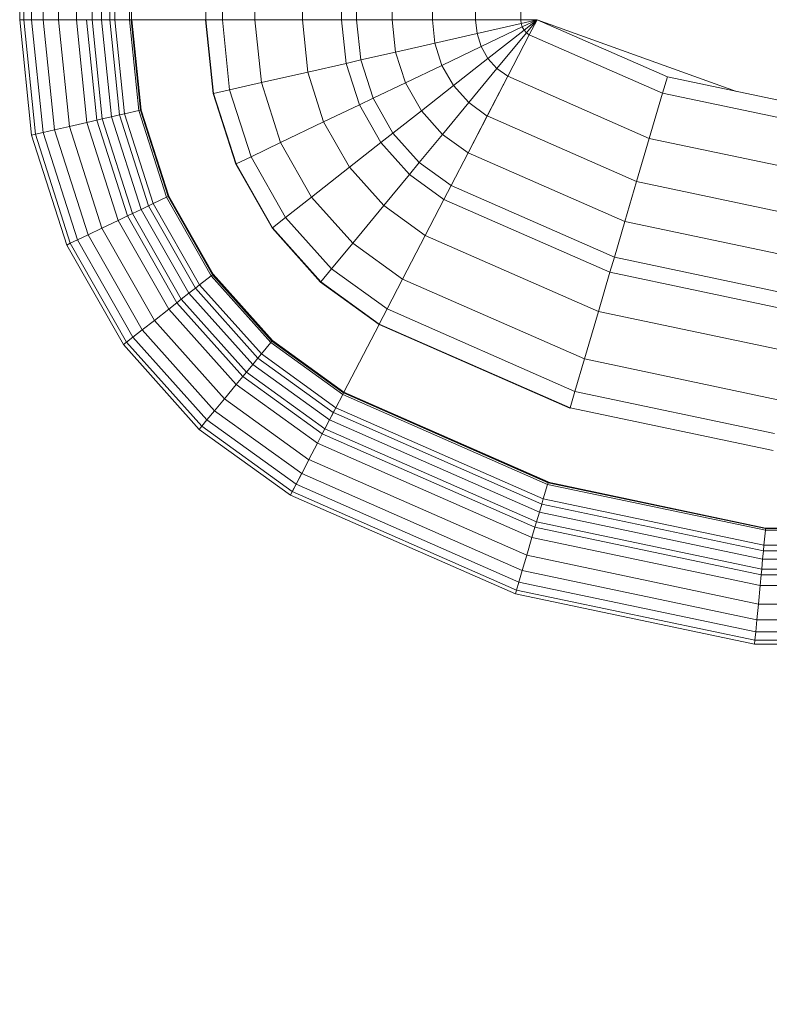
# Model space of a CAD drawing. Header units: millimetres. Extents: x -121 to 18014, y 1231 to 43166.
# Tile 44 of 49: x 15337 to 15599, y 42002 to 42347. Entities that reach past the tile are written whole.
import ezdxf

# ---------------------------------------------------------------- set-up
doc = ezdxf.new("R2010")
doc.units = ezdxf.units.MM
for name, color, linetype, lineweight in [('A-____-____-DIMS', 211, 'Continuous', 9), ('A-____-____-DIMS-50', 211, 'Continuous', 9), ('M-EQPM-____-OTLN', 50, 'Continuous', 20)]:
    doc.layers.add(name, color=color, linetype=linetype, lineweight=lineweight)
doc.styles.add('GOST Common_1', font='GOST_Common.ttf', dxfattribs={"width": 0.9, "height": 125})
doc.dimstyles.new('ADSK_Основной_2_5_мм', dxfattribs={"dimscale": 304.8, "dimtxt": 0.412449, "dimasz": 0.328084, "dimexe": 0.246063, "dimexo": 0.000807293, "dimgap": 0.049213, "dimtad": 1, "dimdec": 0, "dimlfac": 304.8, "dimdsep": 46, "dimtxsty": 'GOST Common_1', "dimblk1": 'OBLIQUE', "dimblk2": 'OBLIQUE', "dimsah": 1, "dimcen": 0.09, "dimdle": 0.246063, "dimazin": 2, "dimtfac": 1, "dimtdec": 4, "dimtix": 1, "dimtmove": 0, "dimatfit": 3, "dimfxl": 1, "dimtvp": 1, "dimtolj": 1, "dimtzin": 0, "dimlwd": 20, "dimlwe": 20, "dimarcsym": 2})

# ---------------------------------------------------------------- blocks, each defined once
blk = doc.blocks.new('Прямая форма - 83 new-608910-В_Этаж 02_Канализация')
at = {"layer": 'M-EQPM-____-OTLN', "color": 253}
for p, q in [((-299.99, -183.27), (-299.99, -229.09)), ((-298.6, -183.27), (-298.6, -229.09)), ((-295.82, -183.27), (-295.82, -229.09)), ((-291.73, -183.27), (-291.73, -229.09)), ((-286.45, -183.27), (-286.45, -229.09)), ((-280.15, -183.27), (-280.15, -229.09)), ((-274.68, -183.27), (-274.68, -229.09)), ((-271.3, -183.27), (-271.3, -229.09)), ((-268.48, -183.27), (-268.48, -229.09)), ((-266.64, -183.27), (-266.64, -229.09)), ((-261.6, -183.27), (-261.6, -229.09)), ((-260.84, -183.27), (-260.84, -229.09)), ((-234.78, -183.27), (-234.78, -229.09)), ((-229.01, -183.27), (-229.01, -229.09)), ((-217.65, -183.27), (-217.65, -229.09)), ((-201.03, -183.27), (-201.03, -229.09)), ((-187.3, -183.27), (-187.3, -229.09)), ((-182.02, -183.27), (-182.02, -229.09)), ((-169.53, -183.27), (-169.53, -229.09)), ((-155.5, -183.27), (-155.5, -229.09)), ((-140.36, -183.27), (-140.36, -229.09)), ((-124.56, -183.27), (-124.56, -229.09)), ((-298.6, -229.09), (-299.99, -229.09)), ((-298.6, -229.09), (-299.99, -229.09)), ((-299.99, -229.09), (-295.83, -269.46)), ((-299.99, -229.09), (-295.83, -269.46)), ((-295.82, -229.09), (-298.6, -229.09)), ((-295.82, -229.09), (-298.6, -229.09)), ((-298.6, -229.09), (-294.47, -269.15)), ((-298.6, -229.09), (-294.47, -269.15)), ((-291.73, -229.09), (-295.82, -229.09)), ((-291.73, -229.09), (-295.82, -229.09)), ((-295.82, -229.09), (-291.75, -268.53)), ((-295.82, -229.09), (-291.75, -268.53)), ((-286.45, -229.09), (-291.73, -229.09)), ((-286.45, -229.09), (-291.73, -229.09)), ((-291.73, -229.09), (-287.76, -267.61)), ((-291.73, -229.09), (-287.76, -267.61)), ((-280.15, -229.09), (-286.45, -229.09)), ((-280.15, -229.09), (-286.45, -229.09)), ((-286.45, -229.09), (-282.6, -266.44)), ((-286.45, -229.09), (-282.6, -266.44)), ((-276.59, -229.09), (-280.15, -229.09)), ((-276.59, -229.09), (-280.15, -229.09)), ((-280.15, -229.09), (-276.45, -265.04)), ((-280.15, -229.09), (-276.45, -265.04)), ((-274.68, -229.09), (-276.59, -229.09)), ((-274.68, -229.09), (-276.59, -229.09)), ((-276.59, -229.09), (-272.96, -264.24)), ((-276.59, -229.09), (-272.96, -264.24)), ((-271.3, -229.09), (-274.68, -229.09)), ((-271.3, -229.09), (-274.68, -229.09)), ((-274.68, -229.09), (-271.1, -263.82)), ((-274.68, -229.09), (-271.1, -263.82)), ((-268.48, -229.09), (-271.3, -229.09)), ((-268.48, -229.09), (-271.3, -229.09)), ((-271.3, -229.09), (-267.8, -263.06)), ((-271.3, -229.09), (-267.8, -263.06)), ((-266.64, -229.09), (-268.48, -229.09)), ((-266.64, -229.09), (-268.48, -229.09)), ((-268.48, -229.09), (-265.04, -262.43)), ((-268.48, -229.09), (-265.04, -262.43)), ((-261.6, -229.09), (-266.64, -229.09)), ((-261.6, -229.09), (-266.64, -229.09)), ((-266.64, -229.09), (-263.25, -262.03)), ((-266.64, -229.09), (-263.25, -262.03)), ((-260.97, -229.09), (-261.6, -229.09)), ((-261.6, -229.09), (-258.32, -260.9)), ((-261.6, -229.09), (-258.32, -260.9)), ((-260.84, -229.09), (-260.97, -229.09)), ((-260.97, -229.09), (-257.71, -260.76)), ((-260.97, -229.09), (-257.71, -260.76)), ((-234.78, -229.09), (-260.84, -229.09)), ((-260.71, -229.09), (-260.84, -229.09)), ((-260.84, -229.09), (-257.58, -260.73)), ((-260.84, -229.09), (-257.58, -260.73)), ((-234.91, -229.09), (-260.71, -229.09)), ((-260.71, -229.09), (-257.45, -260.7)), ((-260.71, -229.09), (-257.45, -260.7)), ((-234.78, -229.09), (-234.91, -229.09)), ((-234.91, -229.09), (-232.25, -254.96)), ((-234.91, -229.09), (-232.25, -254.96)), ((-229.01, -229.09), (-234.78, -229.09)), ((-229.01, -229.09), (-234.78, -229.09)), ((-234.78, -229.09), (-232.12, -254.93)), ((-234.78, -229.09), (-232.12, -254.93)), ((-217.65, -229.09), (-229.01, -229.09)), ((-217.65, -229.09), (-229.01, -229.09)), ((-229.01, -229.09), (-226.48, -253.64)), ((-229.01, -229.09), (-226.48, -253.64)), ((-201.03, -229.09), (-217.65, -229.09)), ((-201.03, -229.09), (-217.65, -229.09)), ((-217.65, -229.09), (-215.38, -251.11)), ((-217.65, -229.09), (-215.38, -251.11)), ((-187.3, -229.09), (-201.03, -229.09)), ((-187.3, -229.09), (-201.03, -229.09)), ((-201.03, -229.09), (-199.15, -247.41)), ((-201.03, -229.09), (-199.15, -247.41)), ((-182.02, -229.09), (-187.3, -229.09)), ((-182.02, -229.09), (-187.3, -229.09)), ((-187.3, -229.09), (-185.73, -244.35)), ((-187.3, -229.09), (-185.73, -244.35)), ((-169.53, -229.09), (-182.02, -229.09)), ((-169.53, -229.09), (-182.02, -229.09)), ((-182.02, -229.09), (-180.56, -243.17)), ((-182.02, -229.09), (-180.56, -243.17)), ((-155.5, -229.09), (-169.53, -229.09)), ((-155.5, -229.09), (-169.53, -229.09)), ((-169.53, -229.09), (-168.36, -240.39)), ((-169.53, -229.09), (-168.36, -240.39)), ((-140.36, -229.09), (-155.5, -229.09)), ((-140.36, -229.09), (-155.5, -229.09)), ((-155.5, -229.09), (-154.66, -237.26)), ((-155.5, -229.09), (-154.66, -237.26)), ((-124.56, -229.09), (-140.36, -229.09)), ((-124.56, -229.09), (-140.36, -229.09)), ((-140.36, -229.09), (-139.86, -233.89)), ((-140.36, -229.09), (-139.86, -233.89)), ((-124.43, -230.37), (-139.86, -233.89)), ((-124.43, -230.37), (-139.86, -233.89)), ((-118.83, -229.09), (-124.56, -229.09)), ((-118.83, -229.09), (-124.56, -229.09)), ((-124.56, -229.09), (-124.43, -230.37)), ((-124.56, -229.09), (-124.43, -230.37)), ((-118.83, -229.09), (-124.43, -230.37)), ((-118.83, -229.09), (-124.43, -230.37)), ((-124.43, -230.37), (-124.04, -231.59)), ((-124.43, -230.37), (-124.04, -231.59)), ((-118.83, -229.09), (-124.04, -231.59)), ((-118.83, -229.09), (-124.04, -231.59)), ((-118.83, -229.09), (-123.41, -232.69)), ((-118.83, -229.09), (-123.41, -232.69)), ((-118.83, -229.09), (-122.57, -233.63)), ((-118.83, -229.09), (-122.57, -233.63)), ((-118.85, -229.09), (-121.57, -234.34)), ((-118.83, -229.09), (-121.56, -234.36)), ((-118.83, -229.07), (-73.23, -249.09)), ((-49.02, -254.19), (-118.83, -229.09)), ((-139.86, -233.89), (-154.66, -237.26)), ((-139.86, -233.89), (-154.66, -237.26)), ((-139.86, -233.89), (-138.4, -238.46)), ((-139.86, -233.89), (-138.4, -238.46)), ((-124.04, -231.59), (-138.4, -238.46)), ((-124.04, -231.59), (-138.4, -238.46)), ((-123.41, -232.69), (-136.04, -242.61)), ((-123.41, -232.69), (-136.04, -242.61)), ((-122.57, -233.63), (-132.89, -246.14)), ((-122.57, -233.63), (-132.89, -246.14)), ((-121.57, -234.34), (-129.11, -248.85)), ((-121.56, -234.36), (-129.09, -248.88)), ((-124.04, -231.59), (-123.41, -232.69)), ((-124.04, -231.59), (-123.41, -232.69)), ((-123.41, -232.69), (-122.57, -233.63)), ((-123.41, -232.69), (-122.57, -233.63)), ((-122.57, -233.63), (-121.56, -234.36)), ((-122.57, -233.63), (-121.56, -234.36)), ((-121.57, -234.34), (-74.91, -254.82)), ((-121.57, -234.34), (-74.91, -254.82)), ((-154.66, -237.26), (-168.36, -240.39)), ((-154.66, -237.26), (-168.36, -240.39)), ((-154.66, -237.26), (-152.17, -245.06)), ((-154.66, -237.26), (-152.17, -245.06)), ((-168.36, -240.39), (-180.56, -243.17)), ((-168.36, -240.39), (-180.56, -243.17)), ((-168.36, -240.39), (-164.92, -251.17)), ((-168.36, -240.39), (-164.92, -251.17)), ((-138.4, -238.46), (-152.17, -245.06)), ((-138.4, -238.46), (-152.17, -245.06)), ((-138.4, -238.46), (-136.04, -242.61)), ((-138.4, -238.46), (-136.04, -242.61)), ((-185.73, -244.35), (-199.15, -247.41)), ((-185.73, -244.35), (-199.15, -247.41)), ((-180.56, -243.17), (-185.73, -244.35)), ((-180.56, -243.17), (-185.73, -244.35)), ((-185.73, -244.35), (-181.08, -258.9)), ((-185.73, -244.35), (-181.08, -258.9)), ((-180.56, -243.17), (-176.28, -256.6)), ((-180.56, -243.17), (-176.28, -256.6)), ((-136.04, -242.61), (-148.15, -252.12)), ((-136.04, -242.61), (-148.15, -252.12)), ((-136.04, -242.61), (-132.89, -246.14)), ((-136.04, -242.61), (-132.89, -246.14)), ((-199.15, -247.41), (-215.38, -251.11)), ((-199.15, -247.41), (-215.38, -251.11)), ((-199.15, -247.41), (-193.57, -264.88)), ((-199.15, -247.41), (-193.57, -264.88)), ((-152.17, -245.06), (-164.92, -251.17)), ((-152.17, -245.06), (-164.92, -251.17)), ((-152.17, -245.06), (-148.15, -252.12)), ((-152.17, -245.06), (-148.15, -252.12)), ((-132.89, -246.14), (-142.78, -258.12)), ((-132.89, -246.14), (-142.78, -258.12)), ((-132.89, -246.14), (-129.09, -248.88)), ((-132.89, -246.14), (-129.09, -248.88)), ((-215.38, -251.11), (-226.48, -253.64)), ((-215.38, -251.11), (-226.48, -253.64)), ((-215.38, -251.11), (-208.67, -272.12)), ((-215.38, -251.11), (-208.67, -272.12)), ((-164.92, -251.17), (-176.28, -256.6)), ((-164.92, -251.17), (-176.28, -256.6)), ((-164.92, -251.17), (-159.36, -260.93)), ((-164.92, -251.17), (-159.36, -260.93)), ((-129.11, -248.85), (-136.33, -262.77)), ((-129.09, -248.88), (-136.31, -262.79)), ((-129.11, -248.85), (-79.55, -270.61)), ((-129.11, -248.85), (-79.55, -270.61)), ((-73.23, -249.09), (-74.91, -254.82)), ((-73.23, -249.09), (-74.91, -254.82)), ((-73.23, -249.09), (-24.73, -259.3)), ((-232.12, -254.93), (-232.25, -254.96)), ((-232.12, -254.93), (-232.25, -254.96)), ((-232.25, -254.96), (-224.37, -279.63)), ((-232.25, -254.96), (-224.37, -279.63)), ((-226.48, -253.64), (-232.12, -254.93)), ((-226.48, -253.64), (-232.12, -254.93)), ((-232.12, -254.93), (-224.25, -279.58)), ((-232.12, -254.93), (-224.25, -279.58)), ((-226.48, -253.64), (-219, -277.06)), ((-226.48, -253.64), (-219, -277.06)), ((-148.15, -252.12), (-159.36, -260.93)), ((-148.15, -252.12), (-159.36, -260.93)), ((-148.15, -252.12), (-142.78, -258.12)), ((-148.15, -252.12), (-142.78, -258.12)), ((-74.91, -254.82), (-79.55, -270.61)), ((-74.91, -254.82), (-79.55, -270.61)), ((-74.91, -254.82), (-25.3, -265.27)), ((-74.91, -254.82), (-25.3, -265.27)), ((-176.28, -256.6), (-181.08, -258.9)), ((-176.28, -256.6), (-181.08, -258.9)), ((-176.28, -256.6), (-169.35, -268.77)), ((-176.28, -256.6), (-169.35, -268.77)), ((-142.78, -258.12), (-151.94, -269.23)), ((-142.78, -258.12), (-151.94, -269.23)), ((-142.78, -258.12), (-136.31, -262.79)), ((-142.78, -258.12), (-136.31, -262.79)), ((-258.32, -260.9), (-263.25, -262.03)), ((-258.32, -260.9), (-263.25, -262.03)), ((-257.71, -260.76), (-258.32, -260.9)), ((-257.71, -260.76), (-258.32, -260.9)), ((-258.32, -260.9), (-248.63, -291.25)), ((-258.32, -260.9), (-248.63, -291.25)), ((-257.58, -260.73), (-257.71, -260.76)), ((-257.58, -260.73), (-257.71, -260.76)), ((-257.71, -260.76), (-248.06, -290.98)), ((-257.71, -260.76), (-248.06, -290.98)), ((-257.45, -260.7), (-257.58, -260.73)), ((-257.45, -260.7), (-257.58, -260.73)), ((-257.58, -260.73), (-247.94, -290.92)), ((-257.58, -260.73), (-247.94, -290.92)), ((-257.45, -260.7), (-247.82, -290.86)), ((-257.45, -260.7), (-247.82, -290.86)), ((-181.08, -258.9), (-193.57, -264.88)), ((-181.08, -258.9), (-193.57, -264.88)), ((-181.08, -258.9), (-173.57, -272.09)), ((-181.08, -258.9), (-173.57, -272.09)), ((-159.36, -260.93), (-169.35, -268.77)), ((-159.36, -260.93), (-169.35, -268.77)), ((-159.36, -260.93), (-151.94, -269.23)), ((-159.36, -260.93), (-151.94, -269.23)), ((-276.45, -265.04), (-282.6, -266.44)), ((-276.45, -265.04), (-282.6, -266.44)), ((-272.96, -264.24), (-276.45, -265.04)), ((-272.96, -264.24), (-276.45, -265.04)), ((-276.45, -265.04), (-265.5, -299.33)), ((-276.45, -265.04), (-265.5, -299.33)), ((-271.1, -263.82), (-272.96, -264.24)), ((-271.1, -263.82), (-272.96, -264.24)), ((-272.96, -264.24), (-262.26, -297.78)), ((-272.96, -264.24), (-262.26, -297.78)), ((-267.8, -263.06), (-271.1, -263.82)), ((-267.8, -263.06), (-271.1, -263.82)), ((-271.1, -263.82), (-260.52, -296.94)), ((-271.1, -263.82), (-260.52, -296.94)), ((-265.04, -262.43), (-267.8, -263.06)), ((-265.04, -262.43), (-267.8, -263.06)), ((-267.8, -263.06), (-257.45, -295.47)), ((-267.8, -263.06), (-257.45, -295.47)), ((-263.25, -262.03), (-265.04, -262.43)), ((-263.25, -262.03), (-265.04, -262.43)), ((-265.04, -262.43), (-254.88, -294.24)), ((-265.04, -262.43), (-254.88, -294.24)), ((-263.25, -262.03), (-253.22, -293.45)), ((-263.25, -262.03), (-253.22, -293.45)), ((-193.57, -264.88), (-208.67, -272.12)), ((-193.57, -264.88), (-208.67, -272.12)), ((-193.57, -264.88), (-184.55, -280.71)), ((-193.57, -264.88), (-184.55, -280.71)), ((-136.33, -262.77), (-143.01, -275.66)), ((-136.31, -262.79), (-143, -275.69)), ((-136.33, -262.77), (-84, -285.74)), ((-136.33, -262.77), (-84, -285.74)), ((-291.75, -268.53), (-294.47, -269.15)), ((-291.75, -268.53), (-294.47, -269.15)), ((-287.76, -267.61), (-291.75, -268.53)), ((-287.76, -267.61), (-291.75, -268.53)), ((-291.75, -268.53), (-279.74, -306.15)), ((-291.75, -268.53), (-279.74, -306.15)), ((-282.6, -266.44), (-287.76, -267.61)), ((-282.6, -266.44), (-287.76, -267.61)), ((-287.76, -267.61), (-276.02, -304.37)), ((-287.76, -267.61), (-276.02, -304.37)), ((-282.6, -266.44), (-271.23, -302.07)), ((-282.6, -266.44), (-271.23, -302.07)), ((-169.35, -268.77), (-173.57, -272.09)), ((-169.35, -268.77), (-173.57, -272.09)), ((-169.35, -268.77), (-160.1, -279.12)), ((-169.35, -268.77), (-160.1, -279.12)), ((-294.47, -269.15), (-295.83, -269.46)), ((-294.47, -269.15), (-295.83, -269.46)), ((-295.83, -269.46), (-283.54, -307.97)), ((-295.83, -269.46), (-283.54, -307.97)), ((-294.47, -269.15), (-282.27, -307.36)), ((-294.47, -269.15), (-282.27, -307.36)), ((-208.67, -272.12), (-219, -277.06)), ((-208.67, -272.12), (-219, -277.06)), ((-208.67, -272.12), (-197.84, -291.15)), ((-208.67, -272.12), (-197.84, -291.15)), ((-173.57, -272.09), (-184.55, -280.71)), ((-173.57, -272.09), (-184.55, -280.71)), ((-173.57, -272.09), (-163.55, -283.3)), ((-173.57, -272.09), (-163.55, -283.3)), ((-151.94, -269.23), (-160.1, -279.12)), ((-151.94, -269.23), (-160.1, -279.12)), ((-151.94, -269.23), (-143, -275.69)), ((-151.94, -269.23), (-143, -275.69)), ((-79.55, -270.61), (-84, -285.74)), ((-79.55, -270.61), (-84, -285.74)), ((-79.55, -270.61), (-26.87, -281.7)), ((-79.55, -270.61), (-26.87, -281.7)), ((-143.01, -275.66), (-148.97, -287.14)), ((-143, -275.69), (-148.95, -287.16)), ((-143.01, -275.66), (-88.13, -299.76)), ((-143.01, -275.66), (-88.13, -299.76)), ((-219, -277.06), (-224.25, -279.58)), ((-219, -277.06), (-224.25, -279.58)), ((-219, -277.06), (-206.92, -298.28)), ((-219, -277.06), (-206.92, -298.28)), ((-160.1, -279.12), (-163.55, -283.3)), ((-160.1, -279.12), (-163.55, -283.3)), ((-160.1, -279.12), (-148.95, -287.16)), ((-160.1, -279.12), (-148.95, -287.16)), ((-224.25, -279.58), (-224.37, -279.63)), ((-224.25, -279.58), (-224.37, -279.63)), ((-224.37, -279.63), (-211.64, -301.99)), ((-224.37, -279.63), (-211.64, -301.99)), ((-224.25, -279.58), (-211.54, -301.9)), ((-224.25, -279.58), (-211.54, -301.9)), ((-184.55, -280.71), (-197.84, -291.15)), ((-184.55, -280.71), (-197.84, -291.15)), ((-184.55, -280.71), (-172.52, -294.17)), ((-184.55, -280.71), (-172.52, -294.17)), ((-163.55, -283.3), (-172.52, -294.17)), ((-163.55, -283.3), (-172.52, -294.17)), ((-163.55, -283.3), (-151.47, -292.02)), ((-163.55, -283.3), (-151.47, -292.02)), ((-84, -285.74), (-88.13, -299.76)), ((-84, -285.74), (-88.13, -299.76)), ((-84, -285.74), (-28.37, -297.46)), ((-84, -285.74), (-28.37, -297.46)), ((-148.97, -287.14), (-151.49, -291.99)), ((-148.95, -287.16), (-151.47, -292.02)), ((-148.97, -287.14), (-91.79, -312.24)), ((-148.97, -287.14), (-91.79, -312.24)), ((-248.63, -291.25), (-253.22, -293.45)), ((-248.63, -291.25), (-253.22, -293.45)), ((-248.06, -290.98), (-248.63, -291.25)), ((-248.06, -290.98), (-248.63, -291.25)), ((-248.63, -291.25), (-232.98, -318.74)), ((-248.63, -291.25), (-232.98, -318.74)), ((-247.94, -290.92), (-248.06, -290.98)), ((-247.94, -290.92), (-248.06, -290.98)), ((-248.06, -290.98), (-232.48, -318.35)), ((-248.06, -290.98), (-232.48, -318.35)), ((-247.82, -290.86), (-247.94, -290.92)), ((-247.82, -290.86), (-247.94, -290.92)), ((-247.94, -290.92), (-232.37, -318.27)), ((-247.94, -290.92), (-232.37, -318.27)), ((-247.82, -290.86), (-232.27, -318.19)), ((-247.82, -290.86), (-232.27, -318.19)), ((-197.84, -291.15), (-206.92, -298.28)), ((-197.84, -291.15), (-206.92, -298.28)), ((-197.84, -291.15), (-183.37, -307.32)), ((-197.84, -291.15), (-183.37, -307.32)), ((-151.49, -291.99), (-158.03, -304.61)), ((-151.47, -292.02), (-158.02, -304.64)), ((-151.49, -291.99), (-93.35, -317.52)), ((-151.49, -291.99), (-93.35, -317.52)), ((-257.45, -295.47), (-260.52, -296.94)), ((-257.45, -295.47), (-260.52, -296.94)), ((-254.88, -294.24), (-257.45, -295.47)), ((-254.88, -294.24), (-257.45, -295.47)), ((-257.45, -295.47), (-240.73, -324.84)), ((-257.45, -295.47), (-240.73, -324.84)), ((-253.22, -293.45), (-254.88, -294.24)), ((-253.22, -293.45), (-254.88, -294.24)), ((-254.88, -294.24), (-238.47, -323.06)), ((-254.88, -294.24), (-238.47, -323.06)), ((-253.22, -293.45), (-237.01, -321.91)), ((-253.22, -293.45), (-237.01, -321.91)), ((-172.52, -294.17), (-183.37, -307.32)), ((-172.52, -294.17), (-183.37, -307.32)), ((-172.52, -294.17), (-158.02, -304.64)), ((-172.52, -294.17), (-158.02, -304.64)), ((-265.5, -299.33), (-271.23, -302.07)), ((-265.5, -299.33), (-271.23, -302.07)), ((-262.26, -297.78), (-265.5, -299.33)), ((-262.26, -297.78), (-265.5, -299.33)), ((-265.5, -299.33), (-247.81, -330.39)), ((-265.5, -299.33), (-247.81, -330.39)), ((-260.52, -296.94), (-262.26, -297.78)), ((-260.52, -296.94), (-262.26, -297.78)), ((-262.26, -297.78), (-244.96, -328.16)), ((-262.26, -297.78), (-244.96, -328.16)), ((-260.52, -296.94), (-243.43, -326.96)), ((-260.52, -296.94), (-243.43, -326.96)), ((-206.92, -298.28), (-211.54, -301.9)), ((-206.92, -298.28), (-211.54, -301.9)), ((-206.92, -298.28), (-190.79, -316.32)), ((-206.92, -298.28), (-190.79, -316.32)), ((-88.13, -299.76), (-91.79, -312.24)), ((-88.13, -299.76), (-91.79, -312.24)), ((-88.13, -299.76), (-29.77, -312.05)), ((-88.13, -299.76), (-29.77, -312.05)), ((-271.23, -302.07), (-276.02, -304.37)), ((-271.23, -302.07), (-276.02, -304.37)), ((-271.23, -302.07), (-252.85, -334.35)), ((-271.23, -302.07), (-252.85, -334.35)), ((-211.54, -301.9), (-211.64, -301.99)), ((-211.54, -301.9), (-211.64, -301.99)), ((-211.64, -301.99), (-194.65, -320.99)), ((-211.64, -301.99), (-194.65, -320.99)), ((-211.54, -301.9), (-194.56, -320.89)), ((-211.54, -301.9), (-194.56, -320.89)), ((-279.74, -306.15), (-282.27, -307.36)), ((-279.74, -306.15), (-282.27, -307.36)), ((-276.02, -304.37), (-279.74, -306.15)), ((-276.02, -304.37), (-279.74, -306.15)), ((-279.74, -306.15), (-260.34, -340.23)), ((-279.74, -306.15), (-260.34, -340.23)), ((-276.02, -304.37), (-257.07, -337.66)), ((-276.02, -304.37), (-257.07, -337.66)), ((-158.03, -304.61), (-165.96, -319.88)), ((-158.02, -304.64), (-165.94, -319.91)), ((-158.03, -304.61), (-97.38, -331.24)), ((-158.03, -304.61), (-97.38, -331.24)), ((-282.27, -307.36), (-283.54, -307.97)), ((-282.27, -307.36), (-283.54, -307.97)), ((-283.54, -307.97), (-263.67, -342.85)), ((-283.54, -307.97), (-263.67, -342.85)), ((-282.27, -307.36), (-262.56, -341.98)), ((-282.27, -307.36), (-262.56, -341.98)), ((-183.37, -307.32), (-190.79, -316.32)), ((-183.37, -307.32), (-190.79, -316.32)), ((-183.37, -307.32), (-165.94, -319.91)), ((-183.37, -307.32), (-165.94, -319.91)), ((-91.79, -312.24), (-93.35, -317.52)), ((-91.79, -312.24), (-93.35, -317.52)), ((-91.79, -312.24), (-31.01, -325.04)), ((-91.79, -312.24), (-31.01, -325.04)), ((-190.79, -316.32), (-194.56, -320.89)), ((-190.79, -316.32), (-194.56, -320.89)), ((-190.79, -316.32), (-171.36, -330.35)), ((-190.79, -316.32), (-171.36, -330.35)), ((-232.98, -318.74), (-237.01, -321.91)), ((-232.98, -318.74), (-237.01, -321.91)), ((-232.48, -318.35), (-232.98, -318.74)), ((-232.48, -318.35), (-232.98, -318.74)), ((-232.98, -318.74), (-212.08, -342.12)), ((-232.98, -318.74), (-212.08, -342.12)), ((-232.37, -318.27), (-232.48, -318.35)), ((-232.37, -318.27), (-232.48, -318.35)), ((-232.48, -318.35), (-211.67, -341.62)), ((-232.48, -318.35), (-211.67, -341.62)), ((-232.27, -318.19), (-232.37, -318.27)), ((-232.27, -318.19), (-232.37, -318.27)), ((-232.37, -318.27), (-211.59, -341.52)), ((-232.37, -318.27), (-211.59, -341.52)), ((-232.27, -318.19), (-211.5, -341.42)), ((-232.27, -318.19), (-211.5, -341.42)), ((-165.96, -319.88), (-171.37, -330.33)), ((-165.94, -319.91), (-171.36, -330.35)), ((-165.96, -319.88), (-102.26, -347.85)), ((-165.96, -319.88), (-102.26, -347.85)), ((-93.35, -317.52), (-97.38, -331.24)), ((-93.35, -317.52), (-97.38, -331.24)), ((-93.35, -317.52), (-31.53, -330.54)), ((-93.35, -317.52), (-31.53, -330.54)), ((-238.47, -323.06), (-240.73, -324.84)), ((-238.47, -323.06), (-240.73, -324.84)), ((-237.01, -321.91), (-238.47, -323.06)), ((-237.01, -321.91), (-238.47, -323.06)), ((-238.47, -323.06), (-216.57, -347.56)), ((-238.47, -323.06), (-216.57, -347.56)), ((-237.01, -321.91), (-215.37, -346.11)), ((-237.01, -321.91), (-215.37, -346.11)), ((-194.56, -320.89), (-194.65, -320.99)), ((-194.56, -320.89), (-194.65, -320.99)), ((-194.65, -320.99), (-174.17, -335.77)), ((-194.65, -320.99), (-174.17, -335.77)), ((-194.56, -320.89), (-174.11, -335.65)), ((-194.56, -320.89), (-174.11, -335.65)), ((-243.43, -326.96), (-244.96, -328.16)), ((-243.43, -326.96), (-244.96, -328.16)), ((-240.73, -324.84), (-243.43, -326.96)), ((-240.73, -324.84), (-243.43, -326.96)), ((-243.43, -326.96), (-220.62, -352.47)), ((-243.43, -326.96), (-220.62, -352.47)), ((-240.73, -324.84), (-218.42, -349.8)), ((-240.73, -324.84), (-218.42, -349.8)), ((-247.81, -330.39), (-252.85, -334.35)), ((-247.81, -330.39), (-252.85, -334.35)), ((-244.96, -328.16), (-247.81, -330.39)), ((-244.96, -328.16), (-247.81, -330.39)), ((-247.81, -330.39), (-224.2, -356.81)), ((-247.81, -330.39), (-224.2, -356.81)), ((-244.96, -328.16), (-221.87, -353.98)), ((-244.96, -328.16), (-221.87, -353.98)), ((-171.37, -330.33), (-174.12, -335.63)), ((-171.37, -330.33), (-105.6, -359.2)), ((-171.37, -330.33), (-105.6, -359.2)), ((-252.85, -334.35), (-257.07, -337.66)), ((-252.85, -334.35), (-257.07, -337.66)), ((-252.85, -334.35), (-228.31, -361.79)), ((-252.85, -334.35), (-228.31, -361.79)), ((-97.38, -331.24), (-102.26, -347.85)), ((-97.38, -331.24), (-102.26, -347.85)), ((-97.38, -331.24), (-32.89, -344.83)), ((-97.38, -331.24), (-32.89, -344.83)), ((-257.07, -337.66), (-260.34, -340.23)), ((-257.07, -337.66), (-260.34, -340.23)), ((-257.07, -337.66), (-231.76, -365.97)), ((-257.07, -337.66), (-231.76, -365.97)), ((-174.19, -335.75), (-186.5, -359.48)), ((-174.17, -335.77), (-186.47, -359.48)), ((-174.12, -335.63), (-174.19, -335.75)), ((-174.19, -335.75), (-107.33, -365.1)), ((-174.19, -335.75), (-107.33, -365.1)), ((-174.11, -335.65), (-174.17, -335.77)), ((-174.12, -335.63), (-107.3, -364.97)), ((-174.12, -335.63), (-107.3, -364.97)), ((-260.34, -340.23), (-262.56, -341.98)), ((-260.34, -340.23), (-262.56, -341.98)), ((-260.34, -340.23), (-234.43, -369.21)), ((-260.34, -340.23), (-234.43, -369.21)), ((-262.56, -341.98), (-263.67, -342.85)), ((-262.56, -341.98), (-263.67, -342.85)), ((-263.67, -342.85), (-237.16, -372.51)), ((-263.67, -342.85), (-237.16, -372.51)), ((-262.56, -341.98), (-236.25, -371.41)), ((-262.56, -341.98), (-236.25, -371.41)), ((-212.08, -342.12), (-215.37, -346.11)), ((-212.08, -342.12), (-215.37, -346.11)), ((-211.67, -341.62), (-212.08, -342.12)), ((-211.67, -341.62), (-212.08, -342.12)), ((-212.08, -342.12), (-186.91, -360.29)), ((-212.08, -342.12), (-186.91, -360.29)), ((-211.59, -341.52), (-211.67, -341.62)), ((-211.59, -341.52), (-211.67, -341.62)), ((-211.67, -341.62), (-186.62, -359.7)), ((-211.67, -341.62), (-186.62, -359.7)), ((-211.5, -341.42), (-211.59, -341.52)), ((-211.5, -341.42), (-211.59, -341.52)), ((-211.59, -341.52), (-186.56, -359.58)), ((-211.59, -341.52), (-186.56, -359.58)), ((-211.5, -341.42), (-186.47, -359.48)), ((-211.5, -341.42), (-186.47, -359.48)), ((-216.57, -347.56), (-218.42, -349.8)), ((-216.57, -347.56), (-218.42, -349.8)), ((-215.37, -346.11), (-216.57, -347.56)), ((-215.37, -346.11), (-216.57, -347.56)), ((-216.57, -347.56), (-190.19, -366.61)), ((-216.57, -347.56), (-190.19, -366.61)), ((-215.37, -346.11), (-189.31, -364.92)), ((-215.37, -346.11), (-189.31, -364.92)), ((-102.26, -347.85), (-105.6, -359.2)), ((-102.26, -347.85), (-105.6, -359.2)), ((-102.26, -347.85), (-34.54, -362.11)), ((-102.26, -347.85), (-34.54, -362.11)), ((-218.42, -349.8), (-220.62, -352.47)), ((-218.42, -349.8), (-220.62, -352.47)), ((-218.42, -349.8), (-191.54, -369.2)), ((-218.42, -349.8), (-191.54, -369.2)), ((-221.87, -353.98), (-224.2, -356.81)), ((-221.87, -353.98), (-224.2, -356.81)), ((-220.62, -352.47), (-221.87, -353.98)), ((-220.62, -352.47), (-221.87, -353.98)), ((-221.87, -353.98), (-194.06, -374.06)), ((-221.87, -353.98), (-194.06, -374.06)), ((-220.62, -352.47), (-193.14, -372.31)), ((-220.62, -352.47), (-193.14, -372.31)), ((-224.2, -356.81), (-228.31, -361.79)), ((-224.2, -356.81), (-228.31, -361.79)), ((-224.2, -356.81), (-195.76, -377.34)), ((-224.2, -356.81), (-195.76, -377.34)), ((-228.31, -361.79), (-231.76, -365.97)), ((-228.31, -361.79), (-231.76, -365.97)), ((-228.31, -361.79), (-198.76, -383.13)), ((-228.31, -361.79), (-198.76, -383.13)), ((-186.91, -360.27), (-189.31, -364.91)), ((-186.9, -360.3), (-189.3, -364.93)), ((-186.62, -359.72), (-186.91, -360.27)), ((-186.6, -359.72), (-186.9, -360.3)), ((-186.9, -360.28), (-115.17, -391.77)), ((-186.9, -360.28), (-115.17, -391.77)), ((-186.56, -359.6), (-186.62, -359.72)), ((-186.54, -359.6), (-186.6, -359.72)), ((-186.6, -359.73), (-115, -391.17)), ((-186.6, -359.73), (-115, -391.17)), ((-186.5, -359.48), (-186.56, -359.6)), ((-186.47, -359.48), (-186.54, -359.6)), ((-186.54, -359.61), (-114.96, -391.04)), ((-186.54, -359.61), (-114.96, -391.04)), ((-186.5, -359.48), (-114.92, -390.91)), ((-186.5, -359.48), (-114.92, -390.91)), ((-105.6, -359.2), (-107.3, -364.97)), ((-105.6, -359.2), (-107.3, -364.97)), ((-105.6, -359.2), (-35.67, -373.93)), ((-105.6, -359.2), (-35.67, -373.93)), ((-189.31, -364.91), (-190.19, -366.59)), ((-189.3, -364.93), (-190.17, -366.62)), ((-189.3, -364.91), (-116.66, -396.81)), ((-189.3, -364.91), (-116.66, -396.81)), ((-107.3, -364.97), (-107.33, -365.1)), ((-107.33, -365.1), (-107.3, -364.97)), ((-107.3, -364.97), (-36.24, -379.93)), ((-107.3, -364.97), (-36.24, -379.93)), ((-231.76, -365.97), (-234.43, -369.21)), ((-231.76, -365.97), (-234.43, -369.21)), ((-231.76, -365.97), (-201.27, -387.98)), ((-231.76, -365.97), (-201.27, -387.98)), ((-190.19, -366.59), (-191.54, -369.19)), ((-190.17, -366.62), (-191.52, -369.21)), ((-190.17, -366.6), (-117.19, -398.64)), ((-190.17, -366.6), (-117.19, -398.64)), ((-236.25, -371.41), (-237.16, -372.51)), ((-236.25, -371.41), (-237.16, -372.51)), ((-234.43, -369.21), (-236.25, -371.41)), ((-234.43, -369.21), (-236.25, -371.41)), ((-236.25, -371.41), (-204.55, -394.29)), ((-236.25, -371.41), (-204.55, -394.29)), ((-234.43, -369.21), (-203.22, -391.74)), ((-234.43, -369.21), (-203.22, -391.74)), ((-193.14, -372.29), (-194.06, -374.05)), ((-193.13, -372.32), (-194.04, -374.07)), ((-191.54, -369.19), (-193.14, -372.29)), ((-193.14, -372.29), (-119.02, -404.84)), ((-193.14, -372.29), (-119.02, -404.84)), ((-191.52, -369.21), (-193.13, -372.32)), ((-191.52, -369.2), (-118.02, -401.46)), ((-191.52, -369.2), (-118.02, -401.46)), ((-237.16, -372.51), (-205.2, -395.58)), ((-237.16, -372.51), (-205.2, -395.58)), ((-194.06, -374.05), (-195.76, -377.33)), ((-194.04, -374.07), (-195.73, -377.33)), ((-194.04, -374.05), (-119.58, -406.75)), ((-194.04, -374.05), (-119.58, -406.75)), ((-195.77, -377.35), (-198.76, -383.11)), ((-195.74, -377.35), (-198.73, -383.11)), ((-195.74, -377.33), (-120.63, -410.31)), ((-195.74, -377.33), (-120.63, -410.31)), ((-198.77, -383.14), (-201.27, -387.96)), ((-198.75, -383.14), (-201.25, -387.96)), ((-198.76, -383.11), (-122.48, -416.6)), ((-198.76, -383.11), (-122.48, -416.6)), ((-201.29, -387.99), (-203.22, -391.72)), ((-201.26, -387.99), (-203.2, -391.72)), ((-201.26, -387.97), (-124.03, -421.88)), ((-201.26, -387.97), (-124.03, -421.88)), ((-203.24, -391.75), (-204.55, -394.28)), ((-203.21, -391.75), (-204.53, -394.28)), ((-203.21, -391.73), (-125.23, -425.96)), ((-203.21, -391.73), (-125.23, -425.96)), ((-115.17, -391.77), (-116.66, -396.81)), ((-115.17, -391.77), (-116.66, -396.81)), ((-115, -391.17), (-115.17, -391.77)), ((-115, -391.17), (-115.17, -391.77)), ((-115.17, -391.77), (-38.9, -407.83)), ((-115.17, -391.77), (-38.9, -407.83)), ((-114.96, -391.04), (-115, -391.17)), ((-114.96, -391.04), (-115, -391.17)), ((-115, -391.17), (-38.84, -407.21)), ((-115, -391.17), (-38.84, -407.21)), ((-114.92, -390.91), (-114.96, -391.04)), ((-114.92, -390.91), (-114.96, -391.04)), ((-114.96, -391.04), (-38.83, -407.07)), ((-114.96, -391.04), (-38.83, -407.07)), ((-205.21, -395.56), (-126.45, -430.14)), ((-205.21, -395.56), (-126.45, -430.14)), ((-204.54, -394.3), (-205.2, -395.58)), ((-204.54, -394.29), (-126.05, -428.75)), ((-204.54, -394.29), (-126.05, -428.75)), ((-117.19, -398.64), (-118.02, -401.46)), ((-117.19, -398.64), (-118.02, -401.46)), ((-116.66, -396.81), (-117.19, -398.64)), ((-116.66, -396.81), (-117.19, -398.64)), ((-117.19, -398.64), (-39.58, -414.98)), ((-117.19, -398.64), (-39.58, -414.98)), ((-116.66, -396.81), (-39.4, -413.08)), ((-116.66, -396.81), (-39.4, -413.08)), ((-118.02, -401.46), (-119.02, -404.84)), ((-118.02, -401.46), (-119.02, -404.84)), ((-118.02, -401.46), (-39.87, -417.92)), ((-118.02, -401.46), (-39.87, -417.92)), ((-119.58, -406.75), (-120.63, -410.31)), ((-119.58, -406.75), (-120.63, -410.31)), ((-119.02, -404.84), (-119.58, -406.75)), ((-119.02, -404.84), (-119.58, -406.75)), ((-119.58, -406.75), (-40.39, -423.42)), ((-119.58, -406.75), (-40.39, -423.42)), ((-119.02, -404.84), (-40.2, -421.44)), ((-119.02, -404.84), (-40.2, -421.44)), ((-38.9, -407.83), (-39.4, -413.08)), ((-38.9, -407.83), (-39.4, -413.08)), ((-38.84, -407.21), (-38.9, -407.83)), ((-38.84, -407.21), (-38.9, -407.83)), ((-38.9, -407.83), (38.9, -407.83)), ((-38.9, -407.83), (38.9, -407.83)), ((-38.83, -407.07), (-38.84, -407.21)), ((-38.83, -407.07), (-38.84, -407.21)), ((-38.84, -407.21), (38.84, -407.21)), ((-38.84, -407.21), (38.84, -407.21)), ((-38.83, -407.07), (38.83, -407.07)), ((-38.83, -407.07), (38.83, -407.07)), ((-120.63, -410.31), (-122.48, -416.6)), ((-120.63, -410.31), (-122.48, -416.6)), ((-120.63, -410.31), (-40.74, -427.13)), ((-120.63, -410.31), (-40.74, -427.13)), ((-39.4, -413.08), (-39.58, -414.98)), ((-39.4, -413.08), (-39.58, -414.98)), ((-39.4, -413.08), (39.4, -413.08)), ((-39.4, -413.08), (39.4, -413.08)), ((-122.48, -416.6), (-124.03, -421.88)), ((-122.48, -416.6), (-124.03, -421.88)), ((-122.48, -416.6), (-41.37, -433.69)), ((-122.48, -416.6), (-41.37, -433.69)), ((-39.58, -414.98), (-39.87, -417.92)), ((-39.58, -414.98), (-39.87, -417.92)), ((-39.58, -414.98), (39.58, -414.98)), ((-39.58, -414.98), (39.58, -414.98)), ((-39.87, -417.92), (-40.2, -421.44)), ((-39.87, -417.92), (-40.2, -421.44)), ((-39.87, -417.92), (39.86, -417.92)), ((-39.87, -417.92), (39.86, -417.92)), ((-124.03, -421.88), (-125.23, -425.96)), ((-124.03, -421.88), (-125.23, -425.96)), ((-124.03, -421.88), (-41.89, -439.17)), ((-124.03, -421.88), (-41.89, -439.17)), ((-40.39, -423.42), (-40.74, -427.13)), ((-40.39, -423.42), (-40.74, -427.13)), ((-40.2, -421.44), (-40.39, -423.42)), ((-40.2, -421.44), (-40.39, -423.42)), ((-40.39, -423.42), (40.39, -423.42)), ((-40.39, -423.42), (40.39, -423.42)), ((-40.2, -421.44), (40.2, -421.44)), ((-40.2, -421.44), (40.2, -421.44)), ((-125.23, -425.96), (-126.05, -428.75)), ((-125.23, -425.96), (-126.05, -428.75)), ((-125.23, -425.96), (-42.3, -443.43)), ((-125.23, -425.96), (-42.3, -443.43)), ((-40.74, -427.13), (-41.37, -433.69)), ((-40.74, -427.13), (-41.37, -433.69)), ((-40.74, -427.13), (40.74, -427.13)), ((-40.74, -427.13), (40.74, -427.13)), ((-126.05, -428.75), (-126.45, -430.14)), ((-126.05, -428.75), (-126.45, -430.14)), ((-126.45, -430.14), (-42.71, -447.77)), ((-126.45, -430.14), (-42.71, -447.77)), ((-126.05, -428.75), (-42.57, -446.33)), ((-126.05, -428.75), (-42.57, -446.33)), ((-41.37, -433.69), (-41.89, -439.17)), ((-41.37, -433.69), (-41.89, -439.17)), ((-41.37, -433.69), (41.37, -433.69)), ((-41.37, -433.69), (41.37, -433.69)), ((-41.89, -439.17), (-42.3, -443.43)), ((-41.89, -439.17), (-42.3, -443.43)), ((-41.89, -439.17), (41.89, -439.17)), ((-41.89, -439.17), (41.89, -439.17)), ((-42.3, -443.43), (-42.57, -446.33)), ((-42.3, -443.43), (-42.57, -446.33)), ((-42.3, -443.43), (42.3, -443.43)), ((-42.3, -443.43), (42.3, -443.43)), ((-42.57, -446.33), (-42.71, -447.77)), ((-42.57, -446.33), (-42.71, -447.77)), ((-42.71, -447.77), (42.71, -447.77)), ((-42.71, -447.77), (42.71, -447.77)), ((-42.57, -446.33), (42.57, -446.33)), ((-42.57, -446.33), (42.57, -446.33))]:
    blk.add_line(p, q, dxfattribs=at)
blk = doc.blocks.new('Прямая форма - FU - 054-609534-В_Этаж 02_Канализация')
blk.add_blockref('Прямая форма - 83 new-608910-В_Этаж 02_Канализация', (0, 0))
blk = doc.blocks.new('83 new_ifc_RVT-1-В_Этаж 02_Канализация')
at = {"layer": 'M-EQPM-____-OTLN', "color": 253, "lineweight": 20}
blk.add_blockref('Прямая форма - FU - 054-609534-В_Этаж 02_Канализация', (29332.74, 42575.83), dxfattribs=at)
blk = doc.blocks.new('DIMBLOCK5-В_Этаж 02_Канализация')
at = {"layer": 'A-____-____-DIMS-50', "lineweight": 20}
for p, q in [((15639.41, 41871.39), (15639.41, 42309.74)), ((16314.41, 41871.39), (16314.41, 41946.39)), ((15564.41, 41871.39), (16389.41, 41871.39)), ((15639.41, 41871.39), (15639.41, 41796.39)), ((16314.41, 41871.39), (16314.41, 41867.1))]:
    blk.add_line(p, q, dxfattribs=at)
at = {"layer": 'A-____-____-DIMS-50', "lineweight": 40}
for p, q in [((15639.41, 41871.39), (15689.41, 41921.39)), ((16314.41, 41871.39), (16364.41, 41921.39)), ((15639.41, 41871.39), (15589.41, 41821.39)), ((16314.41, 41871.39), (16264.41, 41821.39))]:
    blk.add_line(p, q, dxfattribs=at)
at = {"layer": 'A-____-____-DIMS-50', "color": 0, "lineweight": 20, "insert": (15858.66, 42049.75), "char_height": 125, "width": 283.8162, "attachment_point": 1, "line_spacing_factor": 1.022761, "style": 'GOST Common_1'}
blk.add_mtext('675', dxfattribs=at)
blk = doc.blocks.new('_Oblique')
at = {"color": 0, "linetype": 'ByBlock', "lineweight": -2}
blk.add_line((-0.5, -0.5), (0.5, 0.5), dxfattribs=at)

msp = doc.modelspace()

# ---------------------------------------------------------------- block references
at = {"lineweight": 9}
msp.add_blockref('83 new_ifc_RVT-1-В_Этаж 02_Канализация', (-13695.8693, 0), dxfattribs=at)

# ---------------------------------------------------------------- dimensions: what is measured, and where the dimension line sits
at = {"layer": 'A-____-____-DIMS', "lineweight": 20}
dim = msp.add_linear_dim(base=(16314.4141, 41871.3915), p1=(15639.4141, 42384.744), p2=(16314.4141, 41942.1021), dimstyle='ADSK_Основной_2_5_мм', override={"dimpost": '<>', "dimfxl": 807.190683}, dxfattribs=at)
dim.commit()
dim.dimension.update_dxf_attribs({"geometry": 'DIMBLOCK5-В_Этаж 02_Канализация', "text_midpoint": (15976.9141, 41948.8915)})

doc.saveas('drawing.dxf')
